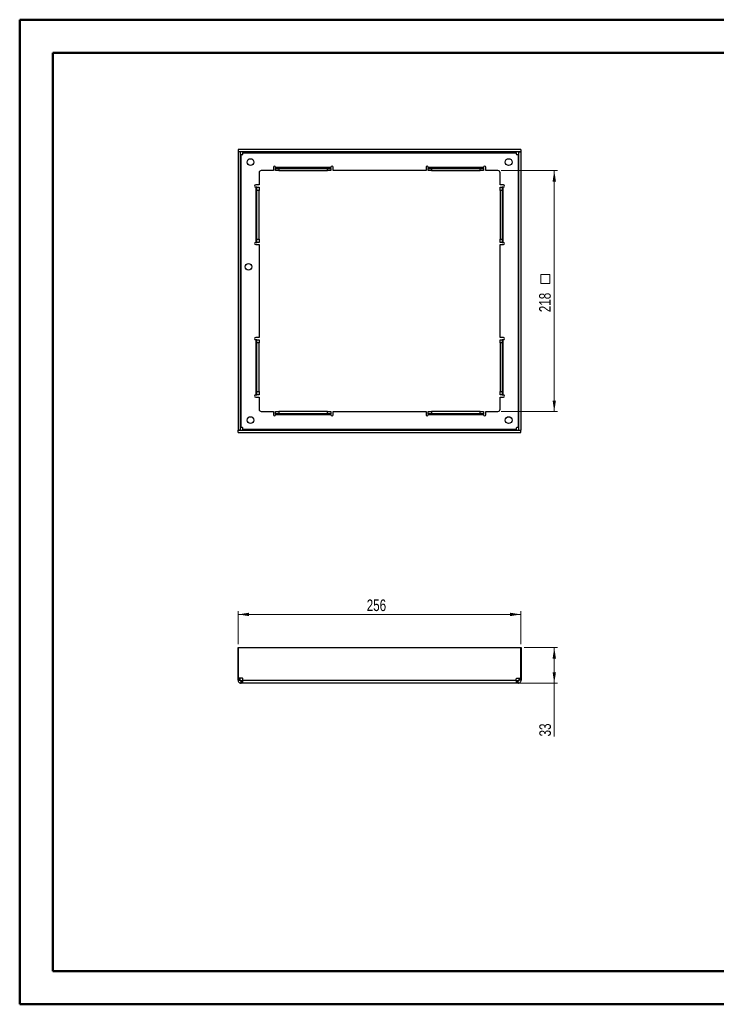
# Paper-space layout 'Sheet2' of a CAD drawing. Header units: millimetres. Extents: x 0 to 420, y 0 to 297.
# Tile 1 of 2: x 0 to 210, y 0 to 297. Entities that reach past the tile are written whole.
import ezdxf

# ---------------------------------------------------------------- set-up
doc = ezdxf.new("R2010")
doc.units = ezdxf.units.MM
doc.styles.add('SLDTEXTSTYLE1', font='TXT', dxfattribs={"width": 0.75})
doc.dimstyles.new('SLDDIMSTYLE0', dxfattribs={"dimtxt": 3.5, "dimasz": 3.302, "dimexe": 0, "dimexo": 0.0625, "dimgap": 0.875, "dimtad": 1, "dimdec": 0, "dimlfac": 3, "dimrnd": 1e-09, "dimzin": 12, "dimdsep": 46, "dimtxsty": 'SLDTEXTSTYLE1', "dimsah": 1, "dimcen": 0.09, "dimadec": 0, "dimazin": 3, "dimtfac": 1, "dimtdec": 0, "dimtofl": 0, "dimtmove": 0, "dimatfit": 3, "dimfxl": 0, "dimfrac": 2, "dimtolj": 1, "dimtzin": 12, "dimarcsym": 0})
doc.dimstyles.new('SLDDIMSTYLE1', dxfattribs={"dimtxt": 3.5, "dimasz": 3.302, "dimexe": 0, "dimexo": 0.0625, "dimgap": 0.875, "dimtad": 1, "dimlfac": 3, "dimrnd": 1e-09, "dimzin": 12, "dimdsep": 46, "dimtxsty": 'SLDTEXTSTYLE1', "dimsah": 1, "dimcen": 0.09, "dimadec": 0, "dimazin": 3, "dimtfac": 1, "dimtofl": 0, "dimtmove": 0, "dimatfit": 3, "dimfxl": 0, "dimfrac": 2, "dimtolj": 1, "dimtzin": 12, "dimarcsym": 0})

# ---------------------------------------------------------------- blocks, each defined once
blk = doc.blocks.new('_D')
at = {"color": 7, "linetype": 'Continuous', "lineweight": 0}
for p, q in [((66.23, 108.82), (66.23, 118.82)), ((151.5, 108.82), (151.5, 118.82)), ((66.23, 117.82), (151.5, 117.82))]:
    blk.add_line(p, q, dxfattribs=at)
at = {"color": 7, "linetype": 'Continuous', "lineweight": 18}
for points in [[(66.23, 117.82), (69.54, 117.31), (69.54, 118.33)], [(151.5, 117.82), (148.2, 118.33), (148.2, 117.31)]]:
    blk.add_solid(points, dxfattribs=at)
at = {"color": 7, "linetype": 'Continuous', "lineweight": 18, "insert": (104.99, 122.33), "char_height": 3.5, "attachment_point": 1, "style": 'SLDTEXTSTYLE1'}
blk.add_mtext('256', dxfattribs=at)
blk = doc.blocks.new('_D_1')
at = {"color": 7, "linetype": 'Continuous', "lineweight": 0}
for p, q in [((152.5, 107.82), (162.53, 107.82)), ((161.53, 97.07), (161.53, 107.82)), ((151.05, 97.07), (162.53, 97.07)), ((161.53, 97.07), (161.53, 81.02))]:
    blk.add_line(p, q, dxfattribs=at)
at = {"color": 7, "linetype": 'Continuous', "lineweight": 18}
for points in [[(161.53, 107.82), (161.03, 104.52), (162.04, 104.52)], [(161.53, 97.07), (162.04, 100.37), (161.03, 100.37)]]:
    blk.add_solid(points, dxfattribs=at)
at = {"color": 7, "linetype": 'Continuous', "lineweight": 18, "insert": (157.02, 81.02), "char_height": 3.5, "attachment_point": 1, "rotation": 90, "style": 'SLDTEXTSTYLE1'}
blk.add_mtext('33', dxfattribs=at)
blk = doc.blocks.new('SW_SYMBOL_MOD_BOX')
at = {"color": 0, "linetype": 'Continuous', "lineweight": 18}
for p, q in [((200, 200), (200, 800)), ((200, 800), (800, 800)), ((800, 800), (800, 200)), ((200, 200), (800, 200))]:
    blk.add_line(p, q, dxfattribs=at)
blk = doc.blocks.new('_D_2')
at = {"color": 7, "linetype": 'Continuous', "lineweight": 0}
for p, q in [((145.53, 251.69), (162.53, 251.69)), ((161.53, 251.69), (161.53, 179.03)), ((145.53, 179.03), (162.53, 179.03))]:
    blk.add_line(p, q, dxfattribs=at)
at = {"color": 7, "linetype": 'Continuous', "lineweight": 18}
for points in [[(161.53, 251.69), (161.03, 248.39), (162.04, 248.39)], [(161.53, 179.03), (162.04, 182.33), (161.03, 182.33)]]:
    blk.add_solid(points, dxfattribs=at)
at = {"color": 7, "linetype": 'Continuous', "lineweight": 18, "xscale": 0.004470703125, "yscale": 0.004470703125, "zscale": 0.004470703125, "rotation": 90.0000000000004}
blk.add_blockref('SW_SYMBOL_MOD_BOX', (161.05, 216.74), dxfattribs=at)
at = {"color": 7, "linetype": 'Continuous', "lineweight": 18, "insert": (156.97, 208.98), "char_height": 3.5, "attachment_point": 1, "rotation": 90, "style": 'SLDTEXTSTYLE1'}
blk.add_mtext('218', dxfattribs=at)

psp = doc.layouts.new('Sheet2')

# ---------------------------------------------------------------- linework, layer by layer
at = {"color": 7, "linetype": 'Continuous', "lineweight": 50}
for p, q in [((0.3793, 0.2148), (0.3793, 297.2148)), ((0.3793, 297.2148), (420.3793, 297.2148)), ((10.3793, 10.2148), (10.3793, 287.2148)), ((10.3793, 287.2148), (410.3793, 287.2148)), ((10.3793, 10.2148), (410.3793, 10.2148)), ((0.3793, 0.2148), (420.3793, 0.2148))]:
    psp.add_line(p, q, dxfattribs=at)
at = {"color": 7, "linetype": 'Continuous', "lineweight": 25}
for p, q in [((66.867, 257.3443), (66.2003, 257.3443)), ((66.2003, 257.3443), (66.2003, 173.3777)), ((151.5003, 258.0277), (66.2337, 258.0277)), ((66.2337, 258.0277), (66.2337, 257.361)), ((151.5003, 257.361), (66.2337, 257.361)), ((66.867, 257.3443), (66.867, 173.3777)), ((67.1337, 174.1774), (67.1337, 256.5446)), ((67.1337, 256.5446), (67.5167, 256.5446)), ((67.6834, 257.0943), (150.0506, 257.0943)), ((67.6834, 256.7113), (67.6834, 257.0943)), ((150.0506, 257.0943), (150.0506, 256.7113)), ((150.2173, 256.5446), (150.6003, 256.5446)), ((150.6003, 256.5446), (150.6003, 174.1774)), ((150.867, 173.3777), (150.867, 257.3443)), ((150.867, 257.3443), (151.5337, 257.3443)), ((151.5003, 258.0277), (151.5003, 257.361)), ((151.5337, 173.3777), (151.5337, 257.3443)), ((76.867, 252.6943), (76.867, 251.6943)), ((77.5337, 252.6277), (77.5337, 252.6943)), ((77.5337, 252.6277), (77.5337, 252.361)), ((94.2003, 252.6277), (77.5337, 252.6277)), ((94.2003, 252.6943), (94.2003, 252.6277)), ((94.2003, 252.361), (94.2003, 252.6277)), ((94.867, 251.6943), (94.867, 252.6943)), ((122.867, 252.6943), (122.867, 251.6943)), ((123.5337, 252.6277), (123.5337, 252.6943)), ((140.2003, 252.6277), (123.5337, 252.6277)), ((123.5337, 252.6277), (123.5337, 252.361)), ((140.2003, 252.6943), (140.2003, 252.6277)), ((140.2003, 252.361), (140.2003, 252.6277)), ((140.867, 251.6943), (140.867, 252.6943)), ((72.5337, 251.0277), (72.5337, 247.361)), ((76.867, 251.6943), (73.2003, 251.6943)), ((77.5337, 251.6943), (77.5337, 252.361)), ((77.5337, 252.361), (78.5337, 252.361)), ((78.5337, 251.6943), (77.5337, 251.6943)), ((78.5337, 252.361), (78.5337, 251.6943)), ((78.5337, 252.361), (93.2003, 252.361)), ((78.5337, 251.6943), (93.2003, 251.6943)), ((93.2003, 251.6943), (93.2003, 252.361)), ((93.2003, 252.361), (94.2003, 252.361)), ((94.2003, 251.6943), (93.2003, 251.6943)), ((94.2003, 252.361), (94.2003, 251.6943)), ((122.867, 251.6943), (94.867, 251.6943)), ((123.5337, 251.6943), (123.5337, 252.361)), ((123.5337, 252.361), (124.5337, 252.361)), ((124.5337, 251.6943), (123.5337, 251.6943)), ((124.5337, 252.361), (124.5337, 251.6943)), ((124.5337, 252.361), (139.2003, 252.361)), ((124.5337, 251.6943), (139.2003, 251.6943)), ((139.2003, 251.6943), (139.2003, 252.361)), ((139.2003, 252.361), (140.2003, 252.361)), ((140.2003, 251.6943), (139.2003, 251.6943)), ((140.2003, 252.361), (140.2003, 251.6943)), ((144.5337, 251.6943), (140.867, 251.6943)), ((145.2003, 247.361), (145.2003, 251.0277)), ((72.5337, 247.361), (71.5337, 247.361)), ((71.5337, 246.6943), (71.6003, 246.6943)), ((71.867, 246.6943), (71.6003, 246.6943)), ((71.6003, 246.6943), (71.6003, 230.0277)), ((71.867, 246.6943), (72.5337, 246.6943)), ((71.867, 245.6943), (71.867, 246.6943)), ((72.5337, 246.6943), (72.5337, 245.6943)), ((146.2003, 247.361), (145.2003, 247.361)), ((145.2003, 246.6943), (145.867, 246.6943)), ((145.2003, 245.6943), (145.2003, 246.6943)), ((145.867, 246.6943), (145.867, 245.6943)), ((146.1337, 246.6943), (145.867, 246.6943)), ((146.1337, 230.0277), (146.1337, 246.6943)), ((146.1337, 246.6943), (146.2003, 246.6943)), ((71.867, 231.0277), (71.867, 245.6943)), ((72.5337, 245.6943), (71.867, 245.6943)), ((72.5337, 231.0277), (72.5337, 245.6943)), ((145.867, 245.6943), (145.2003, 245.6943)), ((145.2003, 245.6943), (145.2003, 231.0277)), ((145.867, 245.6943), (145.867, 231.0277)), ((71.6003, 230.0277), (71.5337, 230.0277)), ((71.5337, 229.361), (72.5337, 229.361)), ((71.6003, 230.0277), (71.867, 230.0277)), ((71.867, 231.0277), (72.5337, 231.0277)), ((71.867, 230.0277), (71.867, 231.0277)), ((72.5337, 230.0277), (71.867, 230.0277)), ((72.5337, 231.0277), (72.5337, 230.0277)), ((72.5337, 229.361), (72.5337, 201.361)), ((145.2003, 231.0277), (145.867, 231.0277)), ((145.2003, 230.0277), (145.2003, 231.0277)), ((145.867, 230.0277), (145.2003, 230.0277)), ((145.2003, 201.361), (145.2003, 229.361)), ((145.2003, 229.361), (146.2003, 229.361)), ((145.867, 231.0277), (145.867, 230.0277)), ((145.867, 230.0277), (146.1337, 230.0277)), ((146.2003, 230.0277), (146.1337, 230.0277)), ((72.5337, 201.361), (71.5337, 201.361)), ((71.5337, 200.6943), (71.6003, 200.6943)), ((71.867, 200.6943), (71.6003, 200.6943)), ((71.6003, 200.6943), (71.6003, 184.0277)), ((71.867, 200.6943), (72.5337, 200.6943)), ((71.867, 199.6943), (71.867, 200.6943)), ((72.5337, 199.6943), (71.867, 199.6943)), ((71.867, 185.0277), (71.867, 199.6943)), ((72.5337, 200.6943), (72.5337, 199.6943)), ((72.5337, 185.0277), (72.5337, 199.6943)), ((146.2003, 201.361), (145.2003, 201.361)), ((145.2003, 200.6943), (145.867, 200.6943)), ((145.2003, 199.6943), (145.2003, 200.6943)), ((145.2003, 199.6943), (145.2003, 185.0277)), ((145.867, 199.6943), (145.2003, 199.6943)), ((145.867, 200.6943), (145.867, 199.6943)), ((146.1337, 200.6943), (145.867, 200.6943)), ((145.867, 199.6943), (145.867, 185.0277)), ((146.1337, 184.0277), (146.1337, 200.6943)), ((146.1337, 200.6943), (146.2003, 200.6943)), ((71.867, 185.0277), (72.5337, 185.0277)), ((71.867, 184.0277), (71.867, 185.0277)), ((72.5337, 185.0277), (72.5337, 184.0277)), ((145.2003, 185.0277), (145.867, 185.0277)), ((145.2003, 184.0277), (145.2003, 185.0277)), ((145.867, 185.0277), (145.867, 184.0277)), ((71.6003, 184.0277), (71.5337, 184.0277)), ((71.5337, 183.361), (72.5337, 183.361)), ((71.6003, 184.0277), (71.867, 184.0277)), ((72.5337, 184.0277), (71.867, 184.0277)), ((72.5337, 183.361), (72.5337, 179.6943)), ((145.867, 184.0277), (145.2003, 184.0277)), ((145.2003, 179.6943), (145.2003, 183.361)), ((145.2003, 183.361), (146.2003, 183.361)), ((145.867, 184.0277), (146.1337, 184.0277)), ((146.2003, 184.0277), (146.1337, 184.0277)), ((73.2003, 179.0277), (76.867, 179.0277)), ((76.867, 179.0277), (76.867, 178.0277)), ((77.5337, 178.361), (77.5337, 179.0277)), ((77.5337, 179.0277), (78.5337, 179.0277)), ((78.5337, 178.361), (77.5337, 178.361)), ((77.5337, 178.361), (77.5337, 178.0943)), ((78.5337, 179.0277), (78.5337, 178.361)), ((93.2003, 179.0277), (78.5337, 179.0277)), ((93.2003, 178.361), (78.5337, 178.361)), ((93.2003, 178.361), (93.2003, 179.0277)), ((93.2003, 179.0277), (94.2003, 179.0277)), ((94.2003, 178.361), (93.2003, 178.361)), ((94.2003, 179.0277), (94.2003, 178.361)), ((94.2003, 178.0943), (94.2003, 178.361)), ((94.867, 178.0277), (94.867, 179.0277)), ((94.867, 179.0277), (122.867, 179.0277)), ((122.867, 179.0277), (122.867, 178.0277)), ((123.5337, 178.361), (123.5337, 179.0277)), ((123.5337, 179.0277), (124.5337, 179.0277)), ((124.5337, 178.361), (123.5337, 178.361)), ((123.5337, 178.361), (123.5337, 178.0943)), ((124.5337, 179.0277), (124.5337, 178.361)), ((139.2003, 179.0277), (124.5337, 179.0277)), ((139.2003, 178.361), (124.5337, 178.361)), ((139.2003, 178.361), (139.2003, 179.0277)), ((139.2003, 179.0277), (140.2003, 179.0277)), ((140.2003, 178.361), (139.2003, 178.361)), ((140.2003, 179.0277), (140.2003, 178.361)), ((140.2003, 178.0943), (140.2003, 178.361)), ((140.867, 178.0277), (140.867, 179.0277)), ((140.867, 179.0277), (144.5337, 179.0277)), ((77.5337, 178.0943), (94.2003, 178.0943)), ((77.5337, 178.0277), (77.5337, 178.0943)), ((94.2003, 178.0943), (94.2003, 178.0277)), ((123.5337, 178.0943), (140.2003, 178.0943)), ((123.5337, 178.0277), (123.5337, 178.0943)), ((140.2003, 178.0943), (140.2003, 178.0277)), ((66.867, 173.3777), (66.2003, 173.3777)), ((66.2337, 172.6943), (66.2337, 173.361)), ((66.2337, 173.361), (151.5003, 173.361)), ((66.2337, 172.6943), (151.5003, 172.6943)), ((67.5167, 174.1774), (67.1337, 174.1774)), ((67.6834, 173.6277), (67.6834, 174.0107)), ((150.0506, 173.6277), (67.6834, 173.6277)), ((150.0506, 174.0107), (150.0506, 173.6277)), ((150.6003, 174.1774), (150.2173, 174.1774)), ((150.867, 173.3777), (151.5337, 173.3777)), ((151.5003, 172.6943), (151.5003, 173.361)), ((66.2003, 107.822), (66.2003, 98.555)), ((66.2337, 107.822), (66.2003, 107.822)), ((66.2337, 98.555), (66.2337, 107.822)), ((66.2337, 107.822), (151.5003, 107.822)), ((151.5003, 98.555), (151.5003, 107.822)), ((151.5003, 107.822), (151.5337, 107.822)), ((151.5337, 107.822), (151.5337, 98.555)), ((66.2003, 98.555), (66.2337, 98.555)), ((66.2003, 98.3884), (66.2003, 98.555)), ((66.2003, 98.3884), (66.867, 98.3884)), ((66.2003, 98.0053), (66.2003, 98.3884)), ((67.5167, 98.555), (66.2337, 98.555)), ((66.867, 98.3884), (66.867, 98.555)), ((66.867, 98.0053), (66.867, 98.3884)), ((67.6834, 98.0053), (67.6834, 98.3884)), ((150.0506, 98.0053), (150.0506, 98.3884)), ((150.2173, 98.555), (151.5003, 98.555)), ((150.867, 98.555), (150.867, 98.3884)), ((151.5337, 98.3884), (150.867, 98.3884)), ((150.867, 98.3884), (150.867, 98.0053)), ((151.5337, 98.555), (151.5003, 98.555)), ((151.5337, 98.555), (151.5337, 98.3884)), ((151.5337, 98.3884), (151.5337, 98.0053)), ((66.2003, 98.0053), (66.867, 98.0053)), ((67.1337, 97.072), (67.1337, 97.7387)), ((67.5167, 97.7387), (67.1337, 97.7387)), ((67.5167, 97.072), (67.1337, 97.072)), ((67.5167, 97.072), (67.5167, 97.7387)), ((67.6834, 97.7387), (67.5167, 97.7387)), ((67.6834, 97.072), (67.5167, 97.072)), ((67.6834, 98.0053), (150.0506, 98.0053)), ((150.0506, 97.072), (67.6834, 97.072)), ((150.2173, 97.7387), (150.0506, 97.7387)), ((150.2173, 97.072), (150.0506, 97.072)), ((150.2173, 97.072), (150.2173, 97.7387)), ((150.6003, 97.7387), (150.2173, 97.7387)), ((150.6003, 97.072), (150.2173, 97.072)), ((150.6003, 97.072), (150.6003, 97.7387)), ((151.5337, 98.0053), (150.867, 98.0053))]:
    psp.add_line(p, q, dxfattribs=at)
for centre, radius in [((69.9503, 254.2777), 1.0167), ((147.7837, 254.2777), 1.0167), ((69.367, 222.6943), 1), ((69.9503, 176.4443), 1.0167), ((147.7837, 176.4443), 1.0167)]:
    psp.add_circle(centre, radius, dxfattribs=at)
for centre, radius, start, end in [((67.5167, 256.7113), 0.1667, 270, 0), ((150.2173, 256.7113), 0.1667, 180, 270), ((77.2003, 252.6943), 0.3333, 0, 180), ((94.5337, 252.6943), 0.3333, 0, 180), ((123.2003, 252.6943), 0.3333, 0, 180), ((140.5337, 252.6943), 0.3333, 0, 180), ((73.2003, 251.0277), 0.6667, 90, 180), ((144.5337, 251.0277), 0.6667, 0, 90), ((71.5337, 247.0277), 0.3333, 90, 270), ((146.2003, 247.0277), 0.3333, 270, 90), ((71.5337, 229.6943), 0.3333, 90, 270), ((146.2003, 229.6943), 0.3333, 270, 90), ((71.5337, 201.0277), 0.3333, 90, 270), ((146.2003, 201.0277), 0.3333, 270, 90), ((71.5337, 183.6943), 0.3333, 90, 270), ((146.2003, 183.6943), 0.3333, 270, 90), ((73.2003, 179.6943), 0.6667, 180, 270), ((144.5337, 179.6943), 0.6667, 270, 0), ((77.2003, 178.0277), 0.3333, 180, 0), ((94.5337, 178.0277), 0.3333, 180, 0), ((123.2003, 178.0277), 0.3333, 180, 0), ((140.5337, 178.0277), 0.3333, 180, 0), ((67.5167, 174.0107), 0.1667, 0, 90), ((150.2173, 174.0107), 0.1667, 90, 180), ((67.5167, 98.3884), 0.1667, 0, 90), ((150.2173, 98.3884), 0.1667, 90, 180)]:
    psp.add_arc(centre, radius, start, end, dxfattribs=at)
for points, knots in [([(67.1337, 256.5446), (67.0639, 256.5446), (66.9945, 256.5446), (66.8957, 256.5446), (66.867, 256.5446), (66.867, 256.5446)], [0, 0, 0, 0, 0.5, 0.5, 1, 1, 1, 1]), ([(67.6834, 257.361), (67.6834, 257.361), (67.6834, 257.3323), (67.6834, 257.2335), (67.6834, 257.1641), (67.6834, 257.0943)], [0, 0, 0, 0, 0.5, 0.5, 1, 1, 1, 1]), ([(150.0506, 257.0943), (150.0506, 257.1641), (150.0506, 257.2335), (150.0506, 257.3323), (150.0506, 257.361), (150.0506, 257.361)], [0, 0, 0, 0, 0.5, 0.5, 1, 1, 1, 1]), ([(150.867, 256.5446), (150.867, 256.5446), (150.8383, 256.5446), (150.7395, 256.5446), (150.6701, 256.5446), (150.6003, 256.5446)], [0, 0, 0, 0, 0.5, 0.5, 1, 1, 1, 1]), ([(66.867, 174.1774), (66.867, 174.1774), (66.8957, 174.1774), (66.9945, 174.1774), (67.0639, 174.1774), (67.1337, 174.1774)], [0, 0, 0, 0, 0.5, 0.5, 1, 1, 1, 1]), ([(67.6834, 173.6277), (67.6834, 173.5579), (67.6834, 173.4885), (67.6834, 173.3897), (67.6834, 173.361), (67.6834, 173.361)], [0, 0, 0, 0, 0.5, 0.5, 1, 1, 1, 1]), ([(150.0506, 173.361), (150.0506, 173.361), (150.0506, 173.3897), (150.0506, 173.4885), (150.0506, 173.5579), (150.0506, 173.6277)], [0, 0, 0, 0, 0.5, 0.5, 1, 1, 1, 1]), ([(150.6003, 174.1774), (150.6701, 174.1774), (150.7395, 174.1774), (150.8383, 174.1774), (150.867, 174.1774), (150.867, 174.1774)], [0, 0, 0, 0, 0.5, 0.5, 1, 1, 1, 1]), ([(66.2003, 98.0053), (66.2003, 97.8832), (66.2246, 97.761), (66.3181, 97.5353), (66.3873, 97.4318), (66.5601, 97.259), (66.6636, 97.1898), (66.8894, 97.0963), (67.0115, 97.072), (67.1337, 97.072)], [0, 0, 0, 0, 0.25, 0.25, 0.5, 0.5, 0.75, 0.75, 1, 1, 1, 1]), ([(66.867, 98.0053), (66.867, 97.9355), (66.8957, 97.8661), (66.9945, 97.7674), (67.0639, 97.7387), (67.1337, 97.7387)], [0, 0, 0, 0, 0.5, 0.5, 1, 1, 1, 1]), ([(67.6834, 97.072), (67.6834, 97.072), (67.6834, 97.0963), (67.6834, 97.1898), (67.6834, 97.259), (67.6834, 97.4318), (67.6834, 97.5353), (67.6834, 97.761), (67.6834, 97.8832), (67.6834, 98.0053)], [0, 0, 0, 0, 0.25, 0.25, 0.5, 0.5, 0.75, 0.75, 1, 1, 1, 1]), ([(150.0506, 98.0053), (150.0506, 97.8832), (150.0506, 97.761), (150.0506, 97.5353), (150.0506, 97.4318), (150.0506, 97.259), (150.0506, 97.1898), (150.0506, 97.0963), (150.0506, 97.072), (150.0506, 97.072)], [0, 0, 0, 0, 0.25, 0.25, 0.5, 0.5, 0.75, 0.75, 1, 1, 1, 1]), ([(150.6003, 97.7387), (150.6701, 97.7387), (150.7395, 97.7674), (150.8383, 97.8661), (150.867, 97.9355), (150.867, 98.0053)], [0, 0, 0, 0, 0.5, 0.5, 1, 1, 1, 1]), ([(150.6003, 97.072), (150.7225, 97.072), (150.8446, 97.0963), (151.0704, 97.1898), (151.1739, 97.259), (151.3467, 97.4318), (151.4159, 97.5353), (151.5094, 97.761), (151.5337, 97.8832), (151.5337, 98.0053)], [0, 0, 0, 0, 0.25, 0.25, 0.5, 0.5, 0.75, 0.75, 1, 1, 1, 1])]:
    psp.add_open_spline(points, degree=3, knots=knots, dxfattribs=at)

# ---------------------------------------------------------------- dimensions: what is measured, and where the dimension line sits
at = {"color": 7, "linetype": 'Continuous', "lineweight": 18}
for base, p1, p2, text, dimstyle, picture, middle in [((161.5337, 179.0277), (144.5337, 251.6943), (144.5337, 179.0277), '<>{\\fGDT;o}', 'SLDDIMSTYLE0', '_D_2', (161.5337, 215.361)), ((161.5337, 107.822), (150.0506, 97.072), (151.5003, 107.822), '33', 'SLDDIMSTYLE1', '_D_1', (161.5337, 83.6102))]:
    dim = psp.add_linear_dim(base=base, p1=p1, p2=p2, angle=90, text=text, dimstyle=dimstyle, dxfattribs=at)
    dim.commit()
    dim.dimension.update_dxf_attribs({"geometry": picture, "text_midpoint": middle, "dimtype": 160})
dim = psp.add_linear_dim(base=(151.5003, 117.822), p1=(66.2337, 107.822), p2=(151.5003, 107.822), dimstyle='SLDDIMSTYLE0', dxfattribs=at)
dim.commit()
dim.dimension.update_dxf_attribs({"geometry": '_D', "text_midpoint": (108.867, 117.822), "dimtype": 160})

doc.saveas('drawing.dxf')
